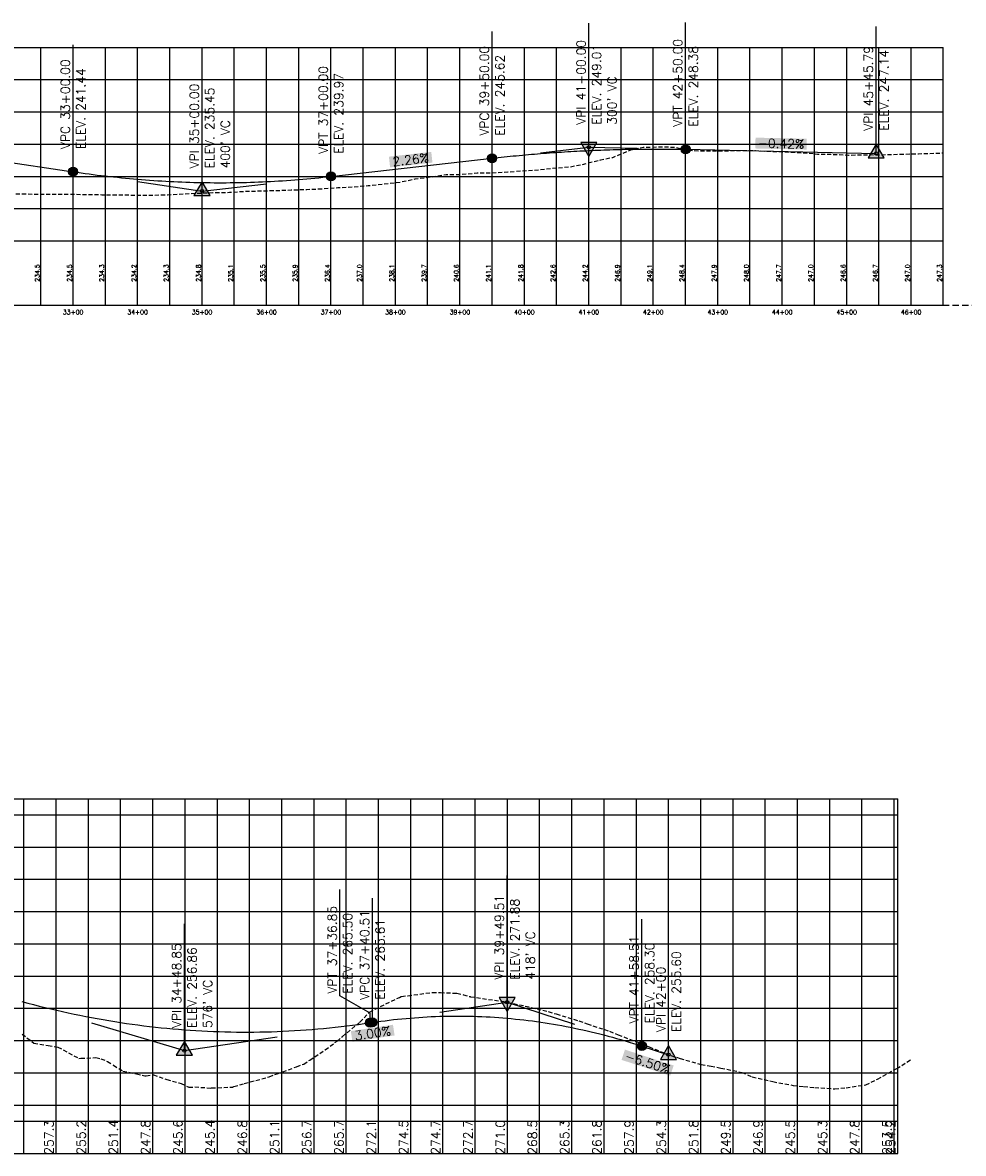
# Model space of a CAD drawing. Extents: x 114466 to 237039, y 16086 to 93345.
# Tile 76 of 81: x 224312 to 225771, y 42394 to 44147. Entities that reach past the tile are written whole.
import ezdxf
from ezdxf.enums import TextEntityAlignment as Align

# ---------------------------------------------------------------- set-up
doc = ezdxf.new("R2010")
doc.units = 0
doc.header["$LTSCALE"] = 50
doc.header["$MEASUREMENT"] = 0
doc.linetypes.add('CUT', pattern=[0.3, 0.2, -0.1])
doc.linetypes.add('HIDDEN_050%', pattern=[0.1875, 0.125, -0.0625])
doc.layers.get('0').update_dxf_attribs({"color": 1})
for name, color, linetype in [('pleslc-5lane', 24, 'CUT'), ('ROBLOOP1-PBASE', 101, 'Continuous'), ('ROBLOOP1-PEGC', 1, 'HIDDEN_050%'), ('ROBLOOP1-PEGCT', 101, 'Continuous'), ('ROBLOOP1-PFGC', 4, 'Continuous'), ('ROBLOOP1-PFGCT', 3, 'Continuous'), ('ROBLOOP1-PFGCT-B', 3, 'Continuous'), ('ROBLOOP1-PGRID', 251, 'Continuous'), ('ROBLOOP1-PVGRID', 7, 'Continuous'), ('SCOUTLK-PBASE', 101, 'Continuous'), ('SCOUTLK-PEGC', 1, 'HIDDEN_050%'), ('SCOUTLK-PEGCT', 101, 'Continuous'), ('SCOUTLK-PFGC', 4, 'Continuous'), ('SCOUTLK-PFGCT', 3, 'Continuous'), ('SCOUTLK-PFGCT-B', 3, 'Continuous'), ('SCOUTLK-PGRID', 251, 'Continuous'), ('SCOUTLK-PVGRID', 7, 'Continuous')]:
    doc.layers.add(name, color=color, linetype=linetype)
doc.styles.add('L140', font='ROMANSM.shx', dxfattribs={"height": 14})

# ---------------------------------------------------------------- blocks, each defined once
blk = doc.blocks.new('crv_tri')
for points in [[(0.125, -0.072), (0, 0.144), (-0.125, -0.072)], [(-0.125, -0.072), (0.125, -0.072), (0, 0.144)]]:
    blk.add_hatch(color=155).paths.add_polyline_path(points)
for p, q in [((0, 0.144), (-0.125, -0.072)), ((0.125, -0.072), (0, 0.144)), ((-0.125, -0.072), (0.125, -0.072))]:
    blk.add_line(p, q)
at = {"flags": 128}
for points in [[(0, 0.144), (-0.125, -0.072), (0.125, -0.072)], [(-0.125, -0.072), (0.125, -0.072), (0, 0.144)]]:
    blk.add_lwpolyline(points, close=True, dxfattribs=at)
blk.add_circle((0, 0), 0.025)
blk.add_circle((0, 0), 0.025)
blk.add_circle((0, 0), 0.025)
blk = doc.blocks.new('CRV_CIR')
at = {"color": 155, "const_width": 0.063, "flags": 128}
blk.add_lwpolyline([(-0.0315, 0, 1), (0.0315, 0, 1)], format="xyb", close=True, dxfattribs=at)
for radius in [0.07, 0.0187]:
    blk.add_circle((0, 0), radius)

msp = doc.modelspace()

# ---------------------------------------------------------------- linework, layer by layer
at = {"layer": 'pleslc-5lane'}
msp.add_line((221314.3069, 43709.0692), (231762.22842, 43709.0692), dxfattribs=at)
at = {"layer": 'ROBLOOP1-PBASE'}
for p, q in [((221314.3069, 42443.94513), (225669.92418, 42443.94513)), ((224314.0969, 42393.94513), (224314.0969, 42443.94513)), ((224364.0969, 42393.94513), (224364.0969, 42443.94513)), ((224414.0969, 42393.94513), (224414.0969, 42443.94513)), ((224464.0969, 42393.94513), (224464.0969, 42443.94513)), ((224514.0969, 42393.94513), (224514.0969, 42443.94513)), ((224564.0969, 42393.94513), (224564.0969, 42443.94513)), ((224614.0969, 42393.94513), (224614.0969, 42443.94513)), ((224664.0969, 42393.94513), (224664.0969, 42443.94513)), ((224714.0969, 42393.94513), (224714.0969, 42443.94513)), ((224764.0969, 42393.94513), (224764.0969, 42443.94513)), ((224814.0969, 42393.94513), (224814.0969, 42443.94513)), ((224864.0969, 42393.94513), (224864.0969, 42443.94513)), ((224914.0969, 42393.94513), (224914.0969, 42443.94513)), ((224964.0969, 42393.94513), (224964.0969, 42443.94513)), ((225014.0969, 42393.94513), (225014.0969, 42443.94513)), ((225064.0969, 42393.94513), (225064.0969, 42443.94513)), ((225114.0969, 42393.94513), (225114.0969, 42443.94513)), ((225164.0969, 42393.94513), (225164.0969, 42443.94513)), ((225214.0969, 42393.94513), (225214.0969, 42443.94513)), ((225264.0969, 42393.94513), (225264.0969, 42443.94513)), ((225314.0969, 42393.94513), (225314.0969, 42443.94513)), ((225364.0969, 42393.94513), (225364.0969, 42443.94513)), ((225414.0969, 42393.94513), (225414.0969, 42443.94513)), ((225464.0969, 42393.94513), (225464.0969, 42443.94513)), ((225514.0969, 42393.94513), (225514.0969, 42443.94513)), ((225564.0969, 42393.94513), (225564.0969, 42443.94513)), ((225614.0969, 42393.94513), (225614.0969, 42443.94513)), ((225664.0969, 42393.94513), (225664.0969, 42443.94513)), ((225669.92418, 42393.94513), (225669.92418, 42443.94513)), ((221314.3069, 42393.94513), (225669.92418, 42393.94513))]:
    msp.add_line(p, q, dxfattribs=at)
at = {"layer": 'ROBLOOP1-PEGC'}
msp.add_lwpolyline([(224311.40558, 42578.93994), (224329.50848, 42564.67164), (224351.63889, 42561.32481), (224351.65204, 42561.32481), (224361.1798, 42559.84043), (224366.87774, 42558.81631), (224399.28803, 42541.29992), (224402.35707, 42541.38301), (224402.37021, 42541.38301), (224425.5754, 42542.49619), (224433.55562, 42540.61475), (224443.84798, 42536.49008), (224453.07524, 42530.60034), (224453.08839, 42530.60034), (224467.68325, 42521.49289), (224488.61238, 42517.44027), (224501.66457, 42514.28244), (224503.79342, 42514.46028), (224503.80657, 42514.46028), (224515.0776, 42515.65234), (224535.63964, 42508.30699), (224554.5116, 42503.38532), (224554.52474, 42503.38532), (224557.86038, 42502.47618), (224569.69873, 42496.61096), (224579.16711, 42497.00026), (224603.85187, 42495.27241), (224605.22977, 42495.33996), (224605.24292, 42495.33996), (224638.06318, 42496.88812), (224638.64861, 42496.95094), (224639.88077, 42497.41025), (224655.94795, 42502.20702), (224655.9611, 42502.20702), (224694.70646, 42512.75874), (224706.66612, 42517.34348), (224706.67927, 42517.34348), (224737.12143, 42528.30493), (224748.206, 42532.52591), (224757.3843, 42538.69442), (224757.39745, 42538.69442), (224781.548, 42554.4612), (224799.79426, 42568.10105), (224808.10248, 42575.14557), (224808.11562, 42575.14557), (224835.346, 42597.57222), (224849.9734, 42613.14157), (224858.82065, 42617.50978), (224858.8338, 42617.50978), (224896.65114, 42635.91555), (224899.15035, 42637.21147), (224899.79136, 42637.1556), (224909.53883, 42638.4991), (224909.55198, 42638.4991), (224947.66195, 42643.59237), (224960.257, 42643.25094), (224960.27015, 42643.25094), (224985.81958, 42642.41039), (224995.81331, 42639.86869), (225006.16551, 42637.10765), (225006.17526, 42637.10765), (225006.78753, 42636.94718), (225043.84123, 42631.34389), (225055.36095, 42630.08536), (225091.84749, 42622.48981), (225127.49368, 42613.80336), (225139.85476, 42610.11518), (225174.94687, 42599.29366), (225187.86102, 42594.85405), (225222.40052, 42583.24657), (225235.86828, 42577.80668), (225269.85444, 42565.01703), (225283.87555, 42559.1807), (225317.30767, 42545.66116), (225331.88181, 42541.27555), (225364.76128, 42531.7242), (225379.88907, 42529.17862), (225395.3735, 42526.30042), (225427.89534, 42519.62932), (225443.94648, 42512.64901), (225475.9026, 42505.18282), (225507.12205, 42499.39421), (225523.90986, 42497.63995), (225541.09345, 42496.23803), (225571.91613, 42493.99941), (225589.66647, 42495.585), (225619.92339, 42500.25926), (225638.23975, 42509.28135), (225667.92965, 42525.47967), (225691.33382, 42540.16426)], dxfattribs=at)
at = {"layer": 'ROBLOOP1-PFGC'}
for p, q in [((224850.94434, 42596.46929), (224854.60718, 42597.01871)), ((225272.60718, 42560.44371), (225314.0969, 42546.95955))]:
    msp.add_line(p, q, dxfattribs=at)
for points in [[(224310.94434, 42629.37554), (224319.94434, 42626.9603), (224328.94434, 42624.60835), (224337.94434, 42622.31968), (224346.94434, 42620.09429), (224355.94434, 42617.93218), (224364.94434, 42615.83335), (224373.94434, 42613.7978), (224382.94434, 42611.82554), (224391.94434, 42609.91655), (224400.94434, 42608.07085), (224409.94434, 42606.28843), (224418.94434, 42604.56929), (224427.94434, 42602.91343), (224436.94434, 42601.32085), (224445.94434, 42599.79155), (224454.94434, 42598.32554), (224463.94434, 42596.9228), (224472.94434, 42595.58335), (224481.94434, 42594.30718), (224490.94434, 42593.09429), (224499.94434, 42591.94468), (224508.94434, 42590.85835), (224517.94434, 42589.8353), (224526.94434, 42588.87554), (224535.94434, 42587.97905), (224544.94434, 42587.14585), (224553.94434, 42586.37593), (224562.94434, 42585.66929), (224571.94434, 42585.02593), (224580.94434, 42584.44585), (224589.94434, 42583.92905), (224598.94434, 42583.47554), (224607.94434, 42583.0853), (224616.94434, 42582.75835), (224625.94434, 42582.49468), (224634.94434, 42582.29429), (224643.94434, 42582.15718), (224652.94434, 42582.08335), (224661.94434, 42582.0728), (224670.94434, 42582.12554), (224679.94434, 42582.24155), (224688.94434, 42582.42085), (224697.94434, 42582.66343), (224706.94434, 42582.96929), (224715.94434, 42583.33843), (224724.94434, 42583.77085), (224733.94434, 42584.26655), (224742.94434, 42584.82554), (224751.94434, 42585.4478), (224760.94434, 42586.13335), (224769.94434, 42586.88218), (224778.94434, 42587.69429), (224787.94434, 42588.56968), (224796.94434, 42589.50835), (224805.94434, 42590.5103), (224814.94434, 42591.57554), (224823.94434, 42592.70405), (224832.94434, 42593.89585), (224841.94434, 42595.15093), (224850.94434, 42596.46929)], [(224854.60718, 42597.01871), (224861.13843, 42597.97416), (224867.66968, 42598.88114), (224874.20093, 42599.73964), (224880.73218, 42600.54967), (224887.26343, 42601.31122), (224893.79468, 42602.0243), (224900.32593, 42602.68891), (224906.85718, 42603.30504), (224913.38843, 42603.8727), (224919.91968, 42604.39188), (224926.45093, 42604.86259), (224932.98218, 42605.28482), (224939.51343, 42605.65859), (224946.04468, 42605.98387), (224952.57593, 42606.26069), (224959.10718, 42606.48902), (224965.63843, 42606.66889), (224972.16968, 42606.80028), (224978.70093, 42606.8832), (224985.23218, 42606.91764), (224991.76343, 42606.90361), (224998.29468, 42606.8411), (225004.82593, 42606.73012), (225011.35718, 42606.57066), (225017.88843, 42606.36274), (225024.41968, 42606.10633), (225030.95093, 42605.80146), (225037.48218, 42605.44811), (225044.01343, 42605.04628), (225050.54468, 42604.59598), (225057.07593, 42604.09721), (225063.60718, 42603.54996), (225070.13843, 42602.95424), (225076.66968, 42602.31004), (225083.20093, 42601.61737), (225089.73218, 42600.87623), (225096.26343, 42600.08661), (225102.79468, 42599.24852), (225109.32593, 42598.36195), (225115.85718, 42597.42691), (225122.38843, 42596.4434), (225128.91968, 42595.41141), (225135.45093, 42594.33095), (225141.98218, 42593.20201), (225148.51343, 42592.0246), (225155.04468, 42590.79872), (225161.57593, 42589.52436), (225168.10718, 42588.20152), (225174.63843, 42586.83022), (225181.16968, 42585.41044), (225187.70093, 42583.94218), (225194.23218, 42582.42545), (225200.76343, 42580.86025), (225207.29468, 42579.24657), (225213.82593, 42577.58442), (225220.35718, 42575.87379), (225226.88843, 42574.11469), (225233.41968, 42572.30711), (225239.95093, 42570.45107), (225246.48218, 42568.54654), (225253.01343, 42566.59355), (225259.54468, 42564.59208), (225266.07593, 42562.54213), (225272.60718, 42560.44371)]]:
    msp.add_lwpolyline(points, dxfattribs=at)
at = {"layer": 'ROBLOOP1-PFGCT'}
for p, q in [((225063.60718, 42628.36871), (225063.60718, 42824.86871)), ((224804.31784, 42638.42549), (224804.31784, 42803.06596)), ((224854.60718, 42597.01871), (224854.60718, 42789.51871)), ((225272.60718, 42560.44371), (225272.60718, 42756.94371)), ((224562.94434, 42553.26928), (224562.94434, 42749.76928)), ((225314.0969, 42546.95955), (225314.0969, 42743.45955)), ((224850.94434, 42611.50567), (224804.31784, 42638.42549)), ((224850.94434, 42596.46929), (224850.94434, 42611.50567))]:
    msp.add_line(p, q, dxfattribs=at)
at = {"layer": 'ROBLOOP1-PFGCT', "color": 155}
for points in [[(224823.68457, 42567.00168), (224821.1917, 42583.6157), (224889.08578, 42576.81486), (224886.59292, 42593.42888)], [(225241.13596, 42538.91602), (225246.32744, 42554.89377), (225316.71325, 42514.35947), (225321.90473, 42530.33722)]]:
    msp.add_solid(points, dxfattribs=at)
at = {"layer": 'ROBLOOP1-PFGCT-B'}
for p, q in [((224959.10718, 42612.69371), (225063.60718, 42628.36871)), ((225063.60718, 42628.36871), (225168.10718, 42594.40621)), ((224418.94434, 42596.46929), (224562.94434, 42553.26929)), ((224562.94434, 42553.26929), (224706.94434, 42574.86929))]:
    msp.add_line(p, q, dxfattribs=at)
at = {"layer": 'ROBLOOP1-PGRID'}
for p, q in [((221314.3069, 42943.94513), (225669.92418, 42943.94513)), ((224314.0969, 42443.94513), (224314.0969, 42943.94513)), ((224364.0969, 42443.94513), (224364.0969, 42943.94513)), ((224414.0969, 42443.94513), (224414.0969, 42943.94513)), ((224464.0969, 42443.94513), (224464.0969, 42943.94513)), ((224514.0969, 42443.94513), (224514.0969, 42943.94513)), ((224564.0969, 42443.94513), (224564.0969, 42943.94513)), ((224614.0969, 42443.94513), (224614.0969, 42943.94513)), ((224664.0969, 42443.94513), (224664.0969, 42943.94513)), ((224714.0969, 42443.94513), (224714.0969, 42943.94513)), ((224764.0969, 42443.94513), (224764.0969, 42943.94513)), ((224814.0969, 42443.94513), (224814.0969, 42943.94513)), ((224864.0969, 42443.94513), (224864.0969, 42943.94513)), ((224914.0969, 42443.94513), (224914.0969, 42943.94513)), ((224964.0969, 42443.94513), (224964.0969, 42943.94513)), ((225014.0969, 42443.94513), (225014.0969, 42943.94513)), ((225064.0969, 42443.94513), (225064.0969, 42943.94513)), ((225114.0969, 42443.94513), (225114.0969, 42943.94513)), ((225164.0969, 42443.94513), (225164.0969, 42943.94513)), ((225214.0969, 42443.94513), (225214.0969, 42943.94513)), ((225264.0969, 42443.94513), (225264.0969, 42943.94513)), ((225314.0969, 42443.94513), (225314.0969, 42943.94513)), ((225364.0969, 42443.94513), (225364.0969, 42943.94513)), ((225414.0969, 42443.94513), (225414.0969, 42943.94513)), ((225464.0969, 42443.94513), (225464.0969, 42943.94513)), ((225514.0969, 42443.94513), (225514.0969, 42943.94513)), ((225564.0969, 42443.94513), (225564.0969, 42943.94513)), ((225614.0969, 42443.94513), (225614.0969, 42943.94513)), ((225664.0969, 42443.94513), (225664.0969, 42943.94513)), ((225669.92418, 42443.94513), (225669.92418, 42943.94513)), ((221314.3069, 42918.94513), (225669.92418, 42918.94513)), ((221314.3069, 42868.94513), (225669.92418, 42868.94513)), ((221314.3069, 42818.94513), (225669.92418, 42818.94513)), ((221314.3069, 42768.94513), (225669.92418, 42768.94513)), ((221314.3069, 42718.94513), (225669.92418, 42718.94513)), ((221314.3069, 42668.94513), (225669.92418, 42668.94513)), ((221314.3069, 42618.94513), (225669.92418, 42618.94513)), ((221314.3069, 42568.94513), (225669.92418, 42568.94513)), ((221314.3069, 42518.94513), (225669.92418, 42518.94513)), ((221314.3069, 42468.94513), (225669.92418, 42468.94513))]:
    msp.add_line(p, q, dxfattribs=at)
at = {"layer": 'ROBLOOP1-PVGRID'}
for p, q in [((224864.0969, 42443.94513), (224864.0969, 42629.3998)), ((224914.0969, 42443.94513), (224914.0969, 42641.67058)), ((224964.0969, 42443.94513), (224964.0969, 42642.26349)), ((225014.0969, 42443.94513), (225014.0969, 42632.65424)), ((225064.0969, 42443.94513), (225064.0969, 42623.80962)), ((225114.0969, 42443.94513), (225114.0969, 42611.41226)), ((224814.0969, 42443.94513), (224814.0969, 42597.38613)), ((225164.0969, 42443.94513), (225164.0969, 42595.66313)), ((225214.0969, 42443.94513), (225214.0969, 42577.95239)), ((224314.0969, 42443.94513), (224314.0969, 42565.9406)), ((225264.0969, 42443.94513), (225264.0969, 42558.52074)), ((224364.0969, 42443.94513), (224364.0969, 42555.66733)), ((224414.0969, 42443.94513), (224414.0969, 42544.77033)), ((224764.0969, 42443.94513), (224764.0969, 42552.26976)), ((224464.0969, 42443.94513), (224464.0969, 42526.14419)), ((224714.0969, 42443.94513), (224714.0969, 42524.32667)), ((225314.0969, 42443.94513), (225314.0969, 42540.22229)), ((225364.0969, 42443.94513), (225364.0969, 42528.13427)), ((225664.0969, 42443.94513), (225664.0969, 42536.50865)), ((225669.92418, 42443.94513), (225669.92418, 42540.13351)), ((224514.0969, 42443.94513), (224514.0969, 42507.87138)), ((225414.0969, 42443.94513), (225414.0969, 42516.31893)), ((225614.0969, 42443.94513), (225614.0969, 42507.93555)), ((224564.0969, 42443.94513), (224564.0969, 42496.85981)), ((224614.0969, 42443.94513), (224614.0969, 42496.1442)), ((224664.0969, 42443.94513), (224664.0969, 42502.99719)), ((225464.0969, 42443.94513), (225464.0969, 42503.4019)), ((225514.0969, 42443.94513), (225514.0969, 42496.69375)), ((225564.0969, 42443.94513), (225564.0969, 42495.21349))]:
    msp.add_line(p, q, dxfattribs=at)
at = {"layer": 'SCOUTLK-PBASE'}
for p, q in [((221314.3069, 43809.0692), (225740.04384, 43809.0692)), ((224340.35807, 43709.0692), (224340.35807, 43809.0692)), ((224390.35807, 43709.0692), (224390.35807, 43809.0692)), ((224440.35807, 43709.0692), (224440.35807, 43809.0692)), ((224490.35807, 43709.0692), (224490.35807, 43809.0692)), ((224540.35807, 43709.0692), (224540.35807, 43809.0692)), ((224590.35807, 43709.0692), (224590.35807, 43809.0692)), ((224640.35807, 43709.0692), (224640.35807, 43809.0692)), ((224690.35807, 43709.0692), (224690.35807, 43809.0692)), ((224740.35807, 43709.0692), (224740.35807, 43809.0692)), ((224790.35807, 43709.0692), (224790.35807, 43809.0692)), ((224840.35807, 43709.0692), (224840.35807, 43809.0692)), ((224890.35807, 43709.0692), (224890.35807, 43809.0692)), ((224940.35807, 43709.0692), (224940.35807, 43809.0692)), ((224990.35807, 43709.0692), (224990.35807, 43809.0692)), ((225040.35807, 43709.0692), (225040.35807, 43809.0692)), ((225090.35807, 43709.0692), (225090.35807, 43809.0692)), ((225140.35807, 43709.0692), (225140.35807, 43809.0692)), ((225190.35807, 43709.0692), (225190.35807, 43809.0692)), ((225240.35807, 43709.0692), (225240.35807, 43809.0692)), ((225290.35807, 43709.0692), (225290.35807, 43809.0692)), ((225340.35807, 43709.0692), (225340.35807, 43809.0692)), ((225390.35807, 43709.0692), (225390.35807, 43809.0692)), ((225440.35807, 43709.0692), (225440.35807, 43809.0692)), ((225490.35807, 43709.0692), (225490.35807, 43809.0692)), ((225540.35807, 43709.0692), (225540.35807, 43809.0692)), ((225590.35807, 43709.0692), (225590.35807, 43809.0692)), ((225640.35807, 43709.0692), (225640.35807, 43809.0692)), ((225690.35807, 43709.0692), (225690.35807, 43809.0692)), ((225740.04384, 43709.0692), (225740.04384, 43809.0692)), ((221314.3069, 43709.0692), (225740.04384, 43709.0692))]:
    msp.add_line(p, q, dxfattribs=at)
at = {"layer": 'SCOUTLK-PEGC', "flags": 128}
msp.add_lwpolyline([(221314.3069, 44095.82663), (221338.15291, 44086.41405), (221362.31441, 44081.56824), (221385.58646, 44076.10327), (221410.32092, 44065.35144), (221433.01998, 44072.08305), (221458.32842, 44066.26306), (221480.45356, 44058.73006), (221506.33493, 44055.61191), (221527.88706, 44060.51482), (221554.34244, 44058.83091), (221575.32109, 44074.05304), (221602.34995, 44077.09769), (221622.75471, 44091.40364), (221650.35646, 44100.54296), (221670.18817, 44077.44494), (221698.36396, 44083.27119), (221717.62181, 44072.38682), (221746.37047, 44070.00563), (221765.05525, 44067.89953), (221794.37798, 44064.22653), (221812.48928, 44064.77791), (221842.38549, 44063.18905), (221859.92295, 44062.72823), (221890.392, 44060.09691), (221907.35635, 44058.29973), (221938.3995, 44055.81602), (221954.79005, 44054.63948), (221986.40601, 44053.05656), (222002.22343, 44053.68305), (222034.41352, 44055.7622), (222066.72286, 44058.26627), (222081.38193, 44061.20677), (222081.50572, 44061.98018), (222093.48225, 44072.44776), (222094.06679, 44072.95866), (222094.69175, 44073.50487), (222095.56161, 44074.24821), (222100.687, 44076.10224), (222101.00457, 44076.24345), (222112.66414, 44077.48424), (222132.61135, 44079.66735), (222136.22826, 44079.50402), (222159.90433, 44078.24574), (222165.94246, 44075.7544), (222166.97328, 44075.37153), (222181.5251, 44061.53376), (222187.14092, 44058.3451), (222204.36188, 44062.68716), (222226.44155, 44069.20535), (222239.39162, 44069.97427), (222274.44906, 44073.33445), (222286.82565, 44075.64218), (222322.45657, 44082.92812), (222334.25944, 44084.28201), (222370.46308, 44088.59134), (222381.69273, 44087.49761), (222418.47058, 44084.77233), (222429.12654, 44083.79069), (222466.47709, 44078.94828), (222476.5598, 44078.72378), (222514.4846, 44075.85255), (222523.99383, 44075.93781), (222562.49211, 44075.45918), (222571.42768, 44076.2862), (222610.49862, 44077.9378), (222618.86091, 44078.06309), (222658.50612, 44079.99439), (222666.29478, 44080.10693), (222706.51263, 44081.65464), (222713.72799, 44082.16677), (222754.52014, 44084.66649), (222761.16202, 44084.95176), (222802.52765, 44087.39987), (222808.59593, 44087.34882), (222850.53416, 44088.07031), (222856.0291, 44087.88727), (222898.54166, 44087.69008), (222903.46303, 44087.24233), (222946.54817, 44085.2617), (222950.89617, 44084.82137), (222994.55568, 44079.06062), (222998.33021, 44079.04258), (223042.56319, 44076.09889), (223045.76417, 44076.28627), (223090.5697, 44076.56639), (223093.19728, 44076.82036), (223138.5772, 44080.50336), (223140.63127, 44080.62193), (223186.58371, 44082.66912), (223188.06436, 44082.6828), (223234.59122, 44082.92645), (223235.49839, 44082.90125), (223282.59873, 44081.85102), (223282.93242, 44081.82874), (223310.53355, 44080.7917), (223330.60524, 44080.0296), (223330.85087, 44080.02155), (223378.61274, 44079.01707), (223379.44586, 44079.03227), (223426.61925, 44079.64003), (223472.66662, 44080.70807), (223474.62676, 44080.73679), (223476.63488, 44080.55311), (223522.63427, 44076.38799), (223525.22983, 44075.52579), (223570.64078, 44059.48786), (223614.96776, 44032.73461), (223618.64828, 44030.68939), (223622.41881, 44028.49672), (223666.65479, 44003.2911), (223709.83486, 43984.73192), (223714.6623, 43982.4647), (223719.60789, 43981.54456), (223762.66981, 43971.52126), (223768.20278, 43970.91392), (223810.67632, 43968.68602), (223852.13601, 43955.60396), (223858.68382, 43954.19772), (223865.39176, 43953.35161), (223906.69033, 43944.88312), (223913.9859, 43944.61202), (223954.69784, 43943.77355), (223994.43715, 43948.98959), (224002.70535, 43949.73668), (224011.17573, 43951.05256), (224050.71186, 43960.66452), (224059.76991, 43961.30627), (224098.71936, 43963.4326), (224108.36471, 43961.29601), (224118.88829, 43958.85009), (224146.80303, 43952.21956), (224150.49526, 43948.43155), (224150.51634, 43948.43155), (224177.77563, 43920.64131), (224182.12331, 43916.50289), (224182.14439, 43916.50289), (224196.2554, 43903.4641), (224213.75135, 43897.01951), (224213.77244, 43897.01951), (224240.18062, 43887.66961), (224245.3794, 43885.72608), (224245.40049, 43885.72608), (224249.05004, 43884.46167), (224255.2986, 43884.16513), (224277.00745, 43883.17586), (224277.02854, 43883.17586), (224308.6355, 43881.92811), (224308.65659, 43881.92811), (224309.58935, 43881.89756), (224329.61535, 43881.6213), (224340.26355, 43881.52454), (224340.28464, 43881.52454), (224371.8916, 43881.394), (224371.91269, 43881.394), (224383.57413, 43881.40442), (224387.95629, 43881.402), (224389.32168, 43881.38097), (224391.92301, 43881.41225), (224403.51965, 43881.10481), (224403.54074, 43881.10481), (224435.1477, 43880.64126), (224435.16879, 43880.64126), (224439.90145, 43880.62901), (224463.39668, 43880.45387), (224466.77575, 43880.361), (224466.79684, 43880.361), (224488.75348, 43879.9354), (224498.4038, 43879.9533), (224498.42489, 43879.9533), (224511.58586, 43880.05724), (224511.58738, 43880.05724), (224515.88726, 43880.09879), (224536.83522, 43880.28135), (224563.32074, 43882.18385), (224584.84173, 43883.05597), (224606.88991, 43883.95863), (224632.84924, 43884.30024), (224658.18837, 43885.96115), (224680.85675, 43886.47687), (224705.62189, 43887.16928), (224728.86325, 43888.04447), (224752.67396, 43888.81462), (224776.87076, 43889.79144), (224801.26847, 43891.75725), (224824.87727, 43892.66353), (224847.92252, 43894.66903), (224872.88478, 43897.46498), (224898.45801, 43900.32403), (224920.89229, 43905.17275), (224947.05248, 43908.46733), (224968.89879, 43911.94917), (224990.22363, 43912.08742), (225016.9063, 43914.34173), (225037.65723, 43914.48263), (225064.91281, 43916.00653), (225085.0907, 43917.51297), (225112.92032, 43919.25037), (225132.52474, 43921.6667), (225160.92783, 43923.73638), (225179.95838, 43927.5155), (225208.93433, 43934.71128), (225227.39181, 43938.49707), (225256.94184, 43950.55413), (225274.82548, 43954.10732), (225304.94835, 43955.06574), (225322.25889, 43954.29678), (225352.95586, 43948.93054), (225369.69292, 43948.731), (225400.96337, 43948.73725), (225417.12662, 43949.10074), (225448.96987, 43949.07504), (225464.56, 43948.26033), (225496.97738, 43947.09935), (225530.18751, 43945.18011), (225544.98389, 43943.56836), (225559.42708, 43943.58513), (225592.9914, 43942.05675), (225627.37723, 43942.71494), (225640.99891, 43942.4515), (225675.97152, 43943.55266), (225689.00541, 43943.78737), (225701.72818, 43944.2192), (225737.01292, 43945.24574), (225740.04284, 43945.37997)], dxfattribs=at)
at = {"layer": 'SCOUTLK-PFGC'}
for p, q in [((223390.35807, 44066.07184), (224390.35807, 43916.29286)), ((225340.35807, 43950.9717), (225636.15006, 43944.74574)), ((224790.35807, 43908.93437), (225040.35807, 43937.181))]:
    msp.add_line(p, q, dxfattribs=at)
for points in [[(225040.35807, 43937.181), (225045.04557, 43937.70571), (225049.73307, 43938.22061), (225054.42057, 43938.72569), (225059.10807, 43939.22096), (225063.79557, 43939.70641), (225068.48307, 43940.18204), (225073.17057, 43940.64785), (225077.85807, 43941.10385), (225082.54557, 43941.55003), (225087.23307, 43941.98639), (225091.92057, 43942.41293), (225096.60807, 43942.82966), (225101.29557, 43943.23657), (225105.98307, 43943.63367), (225110.67057, 43944.02095), (225115.35807, 43944.39841), (225120.04557, 43944.76605), (225124.73307, 43945.12388), (225129.42057, 43945.47189), (225134.10807, 43945.81008), (225138.79557, 43946.13845), (225143.48307, 43946.45701), (225148.17057, 43946.76575), (225152.85807, 43947.06468), (225157.54557, 43947.35379), (225162.23307, 43947.63308), (225166.92057, 43947.90255), (225171.60807, 43948.16221), (225176.29557, 43948.41205), (225180.98307, 43948.65207), (225185.67057, 43948.88227), (225190.35807, 43949.10266), (225195.04557, 43949.31323), (225199.73307, 43949.51399), (225204.42057, 43949.70492), (225209.10807, 43949.88604), (225213.79557, 43950.05735), (225218.48307, 43950.21883), (225223.17057, 43950.3705), (225227.85807, 43950.51236), (225232.54557, 43950.64439), (225237.23307, 43950.76661), (225241.92057, 43950.87901), (225246.60807, 43950.98159), (225251.29557, 43951.07436), (225255.98307, 43951.15731), (225260.67057, 43951.23044), (225265.35807, 43951.29376), (225270.04557, 43951.34726), (225274.73307, 43951.39094), (225279.42057, 43951.42481), (225284.10807, 43951.44886), (225288.79557, 43951.46309), (225293.48307, 43951.4675), (225298.17057, 43951.4621), (225302.85807, 43951.44688), (225307.54557, 43951.42184), (225312.23307, 43951.38699), (225316.92057, 43951.34231), (225321.60807, 43951.28783), (225326.29557, 43951.22352), (225330.98307, 43951.1494), (225335.67057, 43951.06546), (225340.35807, 43950.9717)], [(224390.35807, 43916.29286), (224396.60807, 43915.36958), (224402.85807, 43914.47195), (224409.10807, 43913.59998), (224415.35807, 43912.75368), (224421.60807, 43911.93303), (224427.85807, 43911.13805), (224434.10807, 43910.36872), (224440.35807, 43909.62506), (224446.60807, 43908.90706), (224452.85807, 43908.21471), (224459.10807, 43907.54803), (224465.35807, 43906.90701), (224471.60807, 43906.29165), (224477.85807, 43905.70195), (224484.10807, 43905.13791), (224490.35807, 43904.59954), (224496.60807, 43904.08682), (224502.85807, 43903.59976), (224509.10807, 43903.13837), (224515.35807, 43902.70263), (224521.60807, 43902.29256), (224527.85807, 43901.90814), (224534.10807, 43901.54939), (224540.35807, 43901.2163), (224546.60807, 43900.90887), (224552.85807, 43900.62709), (224559.10807, 43900.37098), (224565.35807, 43900.14053), (224571.60807, 43899.93575), (224577.85807, 43899.75662), (224584.10807, 43899.60315), (224590.35807, 43899.47534), (224596.60807, 43899.3732), (224602.85807, 43899.29671), (224609.10807, 43899.24589), (224615.35807, 43899.22072), (224621.60807, 43899.22122), (224627.85807, 43899.24738), (224634.10807, 43899.29919), (224640.35807, 43899.37667), (224646.60807, 43899.47981), (224652.85807, 43899.60861), (224659.10807, 43899.76307), (224665.35807, 43899.9432), (224671.60807, 43900.14898), (224677.85807, 43900.38042), (224684.10807, 43900.63752), (224690.35807, 43900.92029), (224696.60807, 43901.22871), (224702.85807, 43901.5628), (224709.10807, 43901.92255), (224715.35807, 43902.30795), (224721.60807, 43902.71902), (224727.85807, 43903.15575), (224734.10807, 43903.61814), (224740.35807, 43904.10619), (224746.60807, 43904.6199), (224752.85807, 43905.15927), (224759.10807, 43905.7243), (224765.35807, 43906.31499), (224771.60807, 43906.93135), (224777.85807, 43907.57336), (224784.10807, 43908.24104), (224790.35807, 43908.93437)]]:
    msp.add_lwpolyline(points, dxfattribs=at)
at = {"layer": 'SCOUTLK-PFGCT'}
for p, q in [((225190.35807, 43954.12897), (225190.35807, 44146.62897)), ((225340.35807, 43950.9717), (225340.35807, 44147.4717)), ((225636.15006, 43944.74574), (225636.15006, 44141.24574)), ((225040.35807, 43937.181), (225040.35807, 44133.681)), ((224390.35807, 43916.29287), (224390.35807, 44112.79287)), ((224790.35807, 43908.93437), (224790.35807, 44105.43437)), ((224590.35807, 43886.33707), (224590.35807, 44082.83707))]:
    msp.add_line(p, q, dxfattribs=at)
at = {"layer": 'SCOUTLK-PFGCT', "color": 155}
for points in [[(225448.60534, 43952.29003), (225448.95718, 43969.08635), (225528.05458, 43950.62581), (225528.40641, 43967.42212)], [(224882.09661, 43922.92035), (224880.20937, 43939.61401), (224947.81134, 43930.34951), (224945.92409, 43947.04317)]]:
    msp.add_solid(points, dxfattribs=at)
at = {"layer": 'SCOUTLK-PFGCT-B'}
for p, q in [((225115.35807, 43945.65498), (225190.35807, 43954.12897)), ((225190.35807, 43954.12897), (225265.35807, 43952.55034)), ((224490.35807, 43901.31497), (224590.35807, 43886.33707)), ((224590.35807, 43886.33707), (224690.35807, 43897.63572))]:
    msp.add_line(p, q, dxfattribs=at)
at = {"layer": 'SCOUTLK-PGRID'}
for p, q in [((221314.3069, 44109.0692), (225740.04384, 44109.0692)), ((224340.35807, 43809.0692), (224340.35807, 44109.0692)), ((224390.35807, 43809.0692), (224390.35807, 44109.0692)), ((224440.35807, 43809.0692), (224440.35807, 44109.0692)), ((224490.35807, 43809.0692), (224490.35807, 44109.0692)), ((224540.35807, 43809.0692), (224540.35807, 44109.0692)), ((224590.35807, 43809.0692), (224590.35807, 44109.0692)), ((224640.35807, 43809.0692), (224640.35807, 44109.0692)), ((224690.35807, 43809.0692), (224690.35807, 44109.0692)), ((224740.35807, 43809.0692), (224740.35807, 44109.0692)), ((224790.35807, 43809.0692), (224790.35807, 44109.0692)), ((224840.35807, 43809.0692), (224840.35807, 44109.0692)), ((224890.35807, 43809.0692), (224890.35807, 44109.0692)), ((224940.35807, 43809.0692), (224940.35807, 44109.0692)), ((224990.35807, 43809.0692), (224990.35807, 44109.0692)), ((225040.35807, 43809.0692), (225040.35807, 44109.0692)), ((225090.35807, 43809.0692), (225090.35807, 44109.0692)), ((225140.35807, 43809.0692), (225140.35807, 44109.0692)), ((225190.35807, 43809.0692), (225190.35807, 44109.0692)), ((225240.35807, 43809.0692), (225240.35807, 44109.0692)), ((225290.35807, 43809.0692), (225290.35807, 44109.0692)), ((225340.35807, 43809.0692), (225340.35807, 44109.0692)), ((225390.35807, 43809.0692), (225390.35807, 44109.0692)), ((225440.35807, 43809.0692), (225440.35807, 44109.0692)), ((225490.35807, 43809.0692), (225490.35807, 44109.0692)), ((225540.35807, 43809.0692), (225540.35807, 44109.0692)), ((225590.35807, 43809.0692), (225590.35807, 44109.0692)), ((225640.35807, 43809.0692), (225640.35807, 44109.0692)), ((225690.35807, 43809.0692), (225690.35807, 44109.0692)), ((225740.04384, 43809.0692), (225740.04384, 44109.0692)), ((221314.3069, 44059.0692), (225740.04384, 44059.0692)), ((221314.3069, 44009.0692), (225740.04384, 44009.0692)), ((221314.3069, 43959.0692), (225740.04384, 43959.0692)), ((221314.3069, 43909.0692), (225740.04384, 43909.0692)), ((221314.3069, 43859.0692), (225740.04384, 43859.0692))]:
    msp.add_line(p, q, dxfattribs=at)
at = {"layer": 'SCOUTLK-PVGRID'}
for p, q in [((225240.35807, 43809.0692), (225240.35807, 43943.78758)), ((225290.35807, 43809.0692), (225290.35807, 43954.60152)), ((225340.35807, 43809.0692), (225340.35807, 43951.1328)), ((225390.35807, 43809.0692), (225390.35807, 43948.73513)), ((225440.35807, 43809.0692), (225440.35807, 43949.08199)), ((225490.35807, 43809.0692), (225490.35807, 43947.33641)), ((225540.35807, 43809.0692), (225540.35807, 43944.07225)), ((225690.35807, 43809.0692), (225690.35807, 43943.83328)), ((225740.04384, 43809.0692), (225740.04384, 43945.37779)), ((225190.35807, 43809.0692), (225190.35807, 43930.09812)), ((225590.35807, 43809.0692), (225590.35807, 43942.17666)), ((225640.35807, 43809.0692), (225640.35807, 43942.4639)), ((224990.35807, 43809.0692), (224990.35807, 43912.09878)), ((225040.35807, 43809.0692), (225040.35807, 43914.63363)), ((225090.35807, 43809.0692), (225090.35807, 43917.84181)), ((225140.35807, 43809.0692), (225140.35807, 43922.2375)), ((224790.35807, 43809.0692), (224790.35807, 43890.87816)), ((224840.35807, 43809.0692), (224840.35807, 43894.01074)), ((224890.35807, 43809.0692), (224890.35807, 43899.41847)), ((224940.35807, 43809.0692), (224940.35807, 43907.62425)), ((224340.35807, 43809.0692), (224340.35807, 43881.52423)), ((224390.35807, 43809.0692), (224390.35807, 43881.39343)), ((224440.35807, 43809.0692), (224440.35807, 43880.62561)), ((224490.35807, 43809.0692), (224490.35807, 43879.93838)), ((224540.35807, 43809.0692), (224540.35807, 43880.53441)), ((224590.35807, 43809.0692), (224590.35807, 43883.28181)), ((224640.35807, 43809.0692), (224640.35807, 43884.79242)), ((224690.35807, 43809.0692), (224690.35807, 43886.74252)), ((224740.35807, 43809.0692), (224740.35807, 43888.41627))]:
    msp.add_line(p, q, dxfattribs=at)

# ---------------------------------------------------------------- block references
at = {"layer": 'ROBLOOP1-PFGCT-B', "xscale": 100, "yscale": 100, "zscale": 100, "rotation": 180}
msp.add_blockref('crv_tri', (225063.60718, 42628.36871), dxfattribs=at)
at = {"layer": 'ROBLOOP1-PFGCT-B', "xscale": 100, "yscale": 100, "zscale": 100}
for name, p in [('CRV_CIR', (224850.94434, 42596.46929)), ('CRV_CIR', (224854.60718, 42597.01871)), ('crv_tri', (224562.94434, 42553.26928)), ('CRV_CIR', (225272.60718, 42560.44371)), ('crv_tri', (225314.0969, 42546.95955))]:
    msp.add_blockref(name, p, dxfattribs=at)
at = {"layer": 'SCOUTLK-PFGCT-B', "xscale": 100, "yscale": 100, "zscale": 100, "rotation": 180}
msp.add_blockref('crv_tri', (225190.35807, 43954.12897), dxfattribs=at)
at = {"layer": 'SCOUTLK-PFGCT-B', "xscale": 100, "yscale": 100, "zscale": 100}
for name, p in [('CRV_CIR', (225040.35807, 43937.181)), ('CRV_CIR', (225340.35807, 43950.9717)), ('crv_tri', (225636.15006, 43944.74574)), ('CRV_CIR', (224390.35807, 43916.29287)), ('CRV_CIR', (224790.35807, 43908.93437)), ('crv_tri', (224590.35807, 43886.33707))]:
    msp.add_blockref(name, p, dxfattribs=at)

# ---------------------------------------------------------------- texts
at = {"layer": 'ROBLOOP1-PEGCT', "style": 'L140'}
for s, p in [('257.3', (224364.0969, 42418.94513)), ('255.2', (224414.0969, 42418.94513)), ('251.4', (224464.0969, 42418.94513)), ('247.8', (224514.0969, 42418.94513)), ('245.6', (224564.0969, 42418.94513)), ('245.4', (224614.0969, 42418.94513)), ('246.8', (224664.0969, 42418.94513)), ('251.1', (224714.0969, 42418.94513)), ('256.7', (224764.0969, 42418.94513)), ('265.7', (224814.0969, 42418.94513)), ('272.1', (224864.0969, 42418.94513)), ('274.5', (224914.0969, 42418.94513)), ('274.7', (224964.0969, 42418.94513)), ('272.7', (225014.0969, 42418.94513)), ('271.0', (225064.0969, 42418.94513)), ('268.5', (225114.0969, 42418.94513)), ('265.3', (225164.0969, 42418.94513)), ('261.8', (225214.0969, 42418.94513)), ('257.9', (225264.0969, 42418.94513)), ('254.3', (225314.0969, 42418.94513)), ('251.8', (225364.0969, 42418.94513)), ('249.5', (225414.0969, 42418.94513)), ('246.9', (225464.0969, 42418.94513)), ('245.5', (225514.0969, 42418.94513)), ('245.3', (225564.0969, 42418.94513)), ('247.8', (225614.0969, 42418.94513)), ('253.5', (225664.0969, 42418.94513)), ('254.2', (225669.92418, 42418.94513))]:
    msp.add_text(s, height=14, rotation=90, dxfattribs=at).set_placement(p, align=Align.BOTTOM_CENTER)
at = {"layer": 'ROBLOOP1-PFGCT', "style": 'L140'}
for s, p in [('VPI 39+49.51', (225058.60718, 42663.36871)), ('ELEV. 271.88', (225082.60718, 42663.36871)), ('VPT 37+36.85', (224799.31784, 42641.56596)), ('ELEV. 265.50', (224823.31784, 42641.56596)), ('VPC 37+40.51', (224849.60718, 42632.01871)), ('ELEV. 265.61', (224873.60718, 42632.01871)), ("418' VC", (225106.60718, 42663.36871)), ('VPI 34+48.85', (224557.94434, 42588.26928)), ('ELEV. 256.86', (224581.94434, 42588.26928)), ('VPT 41+58.51', (225267.60718, 42595.44371)), ('ELEV. 258.30', (225291.60718, 42595.44371)), ('ELEV. 255.60', (225333.0969, 42581.95955)), ('VPI 42+00', (225309.0969, 42581.95955)), ("576' VC", (224605.94434, 42588.26928))]:
    msp.add_text(s, height=14, rotation=90, dxfattribs=at).set_placement(p)
for s, rotation, p in [('3.00%', 8.53333333, (224856.17744, 42573.29278)), ('-6.50%', 342, (225279.35723, 42527.96923))]:
    msp.add_text(s, height=14, rotation=rotation, dxfattribs=at).set_placement(p, align=Align.CENTER)
at = {"layer": 'SCOUTLK-PEGCT', "style": 'L140'}
for s, p in [('234.5', (224340.35807, 43759.0692)), ('234.5', (224390.35807, 43759.0692)), ('234.3', (224440.35807, 43759.0692)), ('234.2', (224490.35807, 43759.0692)), ('234.3', (224540.35807, 43759.0692)), ('234.8', (224590.35807, 43759.0692)), ('235.1', (224640.35807, 43759.0692)), ('235.5', (224690.35807, 43759.0692)), ('235.9', (224740.35807, 43759.0692)), ('236.4', (224790.35807, 43759.0692)), ('237.0', (224840.35807, 43759.0692)), ('238.1', (224890.35807, 43759.0692)), ('239.7', (224940.35807, 43759.0692)), ('240.6', (224990.35807, 43759.0692)), ('241.1', (225040.35807, 43759.0692)), ('241.8', (225090.35807, 43759.0692)), ('242.6', (225140.35807, 43759.0692)), ('244.2', (225190.35807, 43759.0692)), ('246.9', (225240.35807, 43759.0692)), ('249.1', (225290.35807, 43759.0692)), ('248.4', (225340.35807, 43759.0692)), ('247.9', (225390.35807, 43759.0692)), ('248.0', (225440.35807, 43759.0692)), ('247.7', (225490.35807, 43759.0692)), ('247.0', (225540.35807, 43759.0692)), ('246.6', (225590.35807, 43759.0692)), ('246.7', (225640.35807, 43759.0692)), ('247.0', (225690.35807, 43759.0692)), ('247.3', (225740.04384, 43759.0692))]:
    msp.add_text(s, height=7, rotation=90, dxfattribs=at).set_placement(p, align=Align.BOTTOM_CENTER)
for s, p in [('33+00', (224390.35807, 43698.5692)), ('34+00', (224490.35807, 43698.5692)), ('35+00', (224590.35807, 43698.5692)), ('36+00', (224690.35807, 43698.5692)), ('37+00', (224790.35807, 43698.5692)), ('38+00', (224890.35807, 43698.5692)), ('39+00', (224990.35807, 43698.5692)), ('40+00', (225090.35807, 43698.5692)), ('41+00', (225190.35807, 43698.5692)), ('42+00', (225290.35807, 43698.5692)), ('43+00', (225390.35807, 43698.5692)), ('44+00', (225490.35807, 43698.5692)), ('45+00', (225590.35807, 43698.5692)), ('46+00', (225690.35807, 43698.5692))]:
    msp.add_text(s, height=7, dxfattribs=at).set_placement(p, align=Align.MIDDLE_CENTER)
at = {"layer": 'SCOUTLK-PFGCT', "style": 'L140'}
for s, p in [('VPT 42+50.00', (225335.35807, 43985.9717)), ('VPC 39+50.00', (225035.35807, 43972.181)), ('VPI 41+00.00', (225185.35807, 43989.12897)), ('ELEV. 249.01', (225209.35807, 43989.12897)), ('ELEV. 248.38', (225359.35807, 43985.9717)), ('VPI 45+45.79', (225631.15006, 43979.74574)), ('ELEV. 247.14', (225655.15006, 43979.74574)), ('VPC 33+00.00', (224385.35807, 43951.29287)), ('ELEV. 245.62', (225059.35807, 43972.181)), ('ELEV. 241.44', (224409.35807, 43951.29287)), ('VPT 37+00.00', (224785.35807, 43943.93437)), ('ELEV. 239.97', (224809.35807, 43943.93437)), ("300' VC", (225233.35807, 43989.12897)), ('VPI 35+00.00', (224585.35807, 43921.33707)), ('ELEV. 235.45', (224609.35807, 43921.33707)), ("400' VC", (224633.35807, 43921.33707))]:
    msp.add_text(s, height=14, rotation=90, dxfattribs=at).set_placement(p)
for s, rotation, p in [('-0.42%', 358.8, (225488.35928, 43952.85761)), ('2.26%', 6.45, (224914.79671, 43928.02607))]:
    msp.add_text(s, height=14, rotation=rotation, dxfattribs=at).set_placement(p, align=Align.CENTER)

doc.saveas('drawing.dxf')
